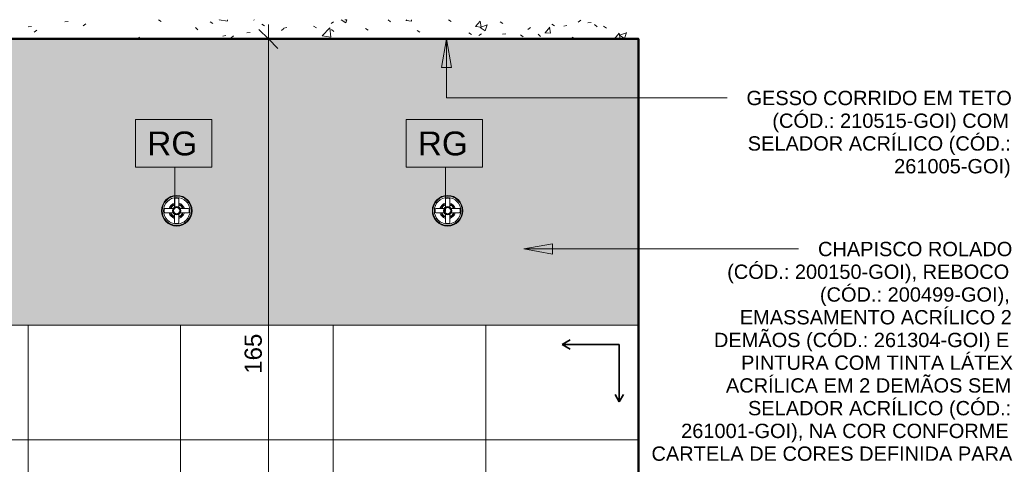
# Model space of a CAD drawing. Header units: metres. Extents: x 0.1 to 29.7, y -14.4 to 9.4.
# Tile 11 of 14: x 17.4 to 20, y 1.4 to 2.6. Entities that reach past the tile are written whole.
import ezdxf

# ---------------------------------------------------------------- set-up
doc = ezdxf.new("R2010")
doc.units = ezdxf.units.M
for name, color, linetype, lineweight in [('A-ANNO-DIMS', 7, 'Continuous', 9), ('A-ANNO-DIMS-25', 7, 'Continuous', 9), ('A-ANNO-KEYN', 7, 'Continuous', 9), ('A-CLNG', 7, 'Continuous', 5), ('A-FLOR', 7, 'Continuous', 5), ('A-FLOR-PATT', 7, 'Continuous', 5), ('A-WALL', 7, 'Continuous', 5), ('A-WALL-PATT', 7, 'Continuous', 5), ('G-ANNO-TEXT', 7, 'Continuous', 9), ('I-WALL', 7, 'Continuous', 5), ('P-SANR-FIXT', 7, 'Continuous', 5)]:
    doc.layers.add(name, color=color, linetype=linetype, lineweight=lineweight)
doc.layers.add('A-ANNO-NOTE', color=1, linetype='Continuous', lineweight=9, true_color=0xff0000)
doc.styles.add('Arial_3', font='arial.ttf', dxfattribs={"height": 0.0375})
doc.styles.add('Arial_5', font='arial.ttf', dxfattribs={"height": 0.0625})
doc.styles.add('Arial_6', font='arial.ttf', dxfattribs={"height": 0.045})
doc.dimstyles.new('Com_linha__ref__contínua__-_Cor_Vermelha_Arial_1_8mm', dxfattribs={"dimscale": 0.3048, "dimtxt": 0.045912, "dimasz": 0.164042, "dimexe": 0.123031, "dimexo": 0.123031, "dimgap": 0.012303, "dimtad": 1, "dimdec": 1, "dimlfac": 100, "dimrnd": 0.1, "dimdsep": 46, "dimtxsty": 'Arial_6', "dimblk1": 'OBLIQUE', "dimblk2": 'OBLIQUE', "dimsah": 1, "dimcen": 0.09, "dimdle": 0.123031, "dimazin": 0, "dimtfac": 1, "dimtdec": 4, "dimtix": 1, "dimtmove": 0, "dimatfit": 3, "dimfxl": 1, "dimtvp": 1, "dimtolj": 1, "dimtzin": 0, "dimarcsym": 2})

# ---------------------------------------------------------------- blocks, each defined once
blk = doc.blocks.new('REGISTRO DE GAVETA COM CANOPLA CROMADA - 4900_C37_GD_Cromado CR10_1 1_2_-2708613-5b')
at = {"layer": 'P-SANR-FIXT'}
for p, q in [((11.7895, 2.111), (11.7895, 2.0895)), ((11.7986, 2.113), (11.7915, 2.113)), ((11.8005, 2.0895), (11.8005, 2.111)), ((11.762, 2.0835), (11.762, 2.0765)), ((11.7855, 2.0855), (11.764, 2.0855)), ((11.764, 2.0745), (11.7855, 2.0745)), ((11.7895, 2.0705), (11.7895, 2.049)), ((11.8005, 2.049), (11.8005, 2.0705)), ((11.826, 2.0855), (11.8046, 2.0855)), ((11.8046, 2.0745), (11.826, 2.0745)), ((11.828, 2.0835), (11.828, 2.0765)), ((11.7986, 2.047), (11.7915, 2.047))]:
    blk.add_line(p, q, dxfattribs=at)
for radius in [0.0385, 0.0347, 0.011, 0.01, 0.00814]:
    blk.add_circle((11.795, 2.08), radius, dxfattribs=at)
for centre, radius, start, end in [((11.795, 2.08), 0.04, 90, 270), ((11.795, 2.08), 0.04, 270, 90), ((11.795, 2.08), 0.0207, 105.3702, 164.6298), ((11.795, 2.08), 0.0179, 107.9336, 162.0664), ((11.795, 2.08), 0.0163, 109.7679, 160.2321), ((11.7915, 2.111), 0.002, 91.175, 179.9345), ((11.7985, 2.111), 0.002, 359.9267, 88.825), ((11.795, 2.08), 0.0207, 15.3702, 74.6298), ((11.795, 2.08), 0.0179, 17.9336, 72.0664), ((11.795, 2.08), 0.0163, 19.7679, 70.2321), ((11.764, 2.0835), 0.002, 90.0733, 178.825), ((11.764, 2.0765), 0.002, 181.175, 270.0655), ((11.795, 2.08), 0.0207, 195.3702, 254.6298), ((11.795, 2.08), 0.0179, 197.9336, 252.0664), ((11.795, 2.08), 0.0163, 199.7679, 250.2321), ((11.795, 2.08), 0.0179, 287.9336, 342.0664), ((11.795, 2.08), 0.0163, 289.7679, 340.2321), ((11.795, 2.08), 0.0207, 285.3702, 344.6298), ((11.826, 2.0835), 0.002, 1.1941, 89.9345), ((11.826, 2.0765), 0.002, 270.0733, 358.8059), ((11.7915, 2.049), 0.002, 179.9267, 268.8059), ((11.7985, 2.049), 0.002, 271.1941, 359.9345)]:
    blk.add_arc(centre, radius, start, end, dxfattribs=at)
blk = doc.blocks.new('DIMBLOCK29-5b')
at = {"layer": 'A-ANNO-DIMS-25', "color": 242, "true_color": 0xbd2b2e, "transparency": 16777216}
for p, q in [((18.0929, 2.5675), (18.0929, 0.88)), ((18.0929, 2.53), (18.0679, 2.555)), ((18.0929, 2.53), (18.0907, 2.53)), ((18.0929, 2.53), (18.1179, 2.505)), ((18.0929, 2.53), (18.1304, 2.53)), ((18.0929, 0.88), (18.0679, 0.905)), ((18.0929, 0.88), (18.0554, 0.88)), ((18.0929, 0.88), (18.1179, 0.855)), ((18.0929, 0.88), (18.2253, 0.88))]:
    blk.add_line(p, q, dxfattribs=at)
at = {"layer": 'A-ANNO-DIMS-25', "color": 0, "transparency": 16777216, "insert": (18.0307, 1.6531), "char_height": 0.045, "width": 0.124597, "attachment_point": 1, "rotation": 90, "line_spacing_factor": 0.941778, "style": 'Arial_6'}
blk.add_mtext('165', dxfattribs=at)
blk = doc.blocks.new('_Oblique')
at = {"color": 0, "linetype": 'ByBlock', "lineweight": -2}
blk.add_line((-0.5, -0.5), (0.5, 0.5), dxfattribs=at)
blk = doc.blocks.new('Símbolo - Início Piso - Iniciar Piso-2718083-5b')
at = {"layer": 'A-ANNO-NOTE', "lineweight": 35}
for p, q in [((13.915, 1.73), (13.936, 1.7421)), ((13.915, 1.73), (13.936, 1.7179)), ((14.065, 1.73), (13.915, 1.73)), ((14.065, 1.58), (14.065, 1.73)), ((14.065, 1.58), (14.0544, 1.5985)), ((14.065, 1.58), (14.0757, 1.5985))]:
    blk.add_line(p, q, dxfattribs=at)
blk = doc.blocks.new('Identificador de nota-chave - Número da nota-chave - Enquadrada-2426861-5b')
at = {"layer": 'A-ANNO-KEYN'}
for p, q in [((13.3599, 1.2686), (13.3599, 1.3936)), ((13.3599, 1.3936), (13.5599, 1.3936)), ((13.5599, 1.3936), (13.5599, 1.2686)), ((13.3599, 1.2686), (13.5599, 1.2686))]:
    blk.add_line(p, q, dxfattribs=at)

msp = doc.modelspace()

# ---------------------------------------------------------------- hatches: boundary and pattern name
at = {"layer": 'A-FLOR-PATT', "true_color": 0x787878}
h = msp.add_hatch(dxfattribs=at)
h.set_pattern_fill('FP_11', color=8, style=0, pattern_type=2)
h.set_pattern_definition([(50, (4.94779, 0), (0.1821895, -0.015938), [0.01905, -0.20955]), (355, (4.9478, 0), (-0.0352423, 0.1910586), [0.01524, -0.16764]), (100.451, (4.96297, -0.00133), (0.146942, 0.1751196), [0.01619, -0.17809]), (46.184, (4.9478, 0.0508), (0.2710768, -0.0420454), [0.02857, -0.31432]), (96.636, (4.97038, 0.0473), (0.237407, 0.247433), [0.02429, -0.26714]), (351.184, (4.9478, 0.0508), (0.237406, 0.247428), [0.02286, -0.25146]), (21, (4.97319, 0.0381), (0.1516197, -0.1022669), [0.01905, -0.20955]), (326, (4.9732, 0.0381), (0.0618035, 0.1841894), [0.01524, -0.16764]), (71.451, (4.98582, 0.02958), (0.213418, 0.0819242), [0.01619, -0.17809]), (37.5, (4.94779, 0), (0.00308637, 0.08455105), [0.00838, -0.15723, 0.00838, -0.1618, -0.16827]), (37.5, (4.94779, 0), (0.00308637, 0.08455105), [-0.33579, 0.00838, -0.15989]), (7.5, (4.94779, 0), (0.06681573, 0.10017824), [0.00838, -0.08865, 0.00838, -0.15342, -0.06413]), (7.5, (4.94779, 0), (0.06681573, 0.10017824), [-0.25883, 0.00838, -0.05575]), (327.5, (4.89115, 0), (0.13558658, -0.0057276), [0.00838, -0.05512, 0.00838, -0.18974, -0.26289]), (327.5, (4.89115, 0), (0.13558658, -0.0057276), [-0.26162, 0.00838, -0.25451]), (317.5, (4.86575, 0), (0.1481253, 0.0254287), [0.00838, -0.07417, 0.00838, -0.12319, -0.18669]), (317.5, (4.86575, 0), (0.1481253, 0.0254287), [-0.21412, 0.00838, -0.17831])])
h.paths.add_polyline_path([(16.3428, 2.53), (19.0634, 2.5302), (19.0634, 2.5802), (16.3428, 2.5802)])
at = {"layer": 'A-WALL-PATT', "true_color": 0x808080}
h = msp.add_hatch(dxfattribs=at)
h.set_pattern_fill('FP_13', color=8, style=0, pattern_type=2)
h.set_pattern_definition([(0, (16.2628, -0.02), (0, 0.3), []), (90, (16.2628, -0.02), (-0.4, 2e-17), [])])
h.paths.add_polyline_path([(19.0628, -0.02), (19.0628, 0.86), (18.9628, 0.86), (18.9628, 0.56), (18.9378, 0.56), (18.9378, 0.86), (18.3878, 0.86), (18.3878, 0.56), (18.3628, 0.56), (18.3628, 0.86), (18.2628, 0.86), (18.2628, 0.98), (18.6567, 0.98), (18.6567, 1.0196), (18.6555, 1.0199), (18.655, 1.0209), (18.655, 1.033), (18.6561, 1.0336), (18.6566, 1.0345), (18.6567, 1.035), (18.6569, 1.0616), (18.6575, 1.0631), (18.6585, 1.0644), (18.6598, 1.0653), (18.6612, 1.066), (18.6628, 1.0662), (18.6644, 1.066), (18.6659, 1.0653), (18.6671, 1.0644), (18.6681, 1.0631), (18.6687, 1.0616), (18.6689, 1.06), (18.6692, 1.034), (18.6699, 1.0333), (18.6707, 1.033), (18.6707, 1.0209), (18.6699, 1.0198), (18.669, 1.0196), (18.669, 0.98), (19.0628, 0.98), (19.0628, 1.78), (16.3428, 1.78), (16.3428, 0.58), (16.3478, 0.58), (16.3478, -0.02), (16.7816, -0.02), (16.7816, -0.017), (16.7823, -0.0156), (16.7836, -0.015), (16.9021, -0.015), (16.9035, -0.0156), (16.9041, -0.017), (16.9041, -0.02), (17.5676, -0.02), (17.5866, 0.146), (17.5858, 0.1607), (17.5821, 0.1749), (17.5754, 0.1879), (17.5661, 0.1993), (17.5437, 0.2228), (17.5221, 0.2494), (17.5047, 0.2741), (17.4873, 0.3031), (17.486, 0.3036), (17.4793, 0.3048), (17.4783, 0.3056), (17.4775, 0.3074), (17.4751, 0.3528), (17.4755, 0.3548), (17.4766, 0.3566), (17.4786, 0.3585), (17.4806, 0.3597), (17.4818, 0.36), (17.5221, 0.36), (17.5158, 0.3608), (17.4778, 0.3608), (17.4774, 0.3613), (17.478, 0.3711), (17.4786, 0.3744), (17.4799, 0.3775), (17.4819, 0.3803), (17.4845, 0.3825), (17.4875, 0.3841), (17.4867, 0.3843), (17.487, 0.3909), (17.4877, 0.3925), (17.4887, 0.3939), (17.4905, 0.3953), (17.4916, 0.3959), (17.4933, 0.3964), (17.5044, 0.3978), (17.4895, 0.5272), (17.4758, 0.6818), (17.4763, 0.6838), (17.4774, 0.6847), (17.4778, 0.685), (17.4681, 0.6852), (17.4671, 0.6857), (17.4663, 0.6869), (17.4661, 0.6883), (17.4673, 0.7), (17.4681, 0.7034), (17.4696, 0.7066), (17.4718, 0.7093), (17.4758, 0.7119), (17.4788, 0.713), (17.4813, 0.7134), (17.562, 0.718), (17.6428, 0.7199), (17.6428, 0.723), (17.6828, 0.723), (17.6828, 0.7199), (17.7645, 0.7179), (17.8464, 0.7132), (17.8494, 0.7125), (17.8523, 0.7111), (17.8549, 0.7089), (17.857, 0.7063), (17.8584, 0.7033), (17.8592, 0.7), (17.8604, 0.6883), (17.8599, 0.6863), (17.8588, 0.6853), (17.857, 0.685), (17.8471, 0.6849), (17.8488, 0.6838), (17.8493, 0.6825), (17.8494, 0.6818), (17.8361, 0.5272), (17.8212, 0.3978), (17.8342, 0.3959), (17.8357, 0.3951), (17.837, 0.3939), (17.8382, 0.3922), (17.8387, 0.3909), (17.839, 0.3892), (17.839, 0.3843), (17.8382, 0.3841), (17.8412, 0.3825), (17.8438, 0.3803), (17.8458, 0.3775), (17.8471, 0.3744), (17.8478, 0.3695), (17.8483, 0.3613), (17.8477, 0.3608), (17.8079, 0.3608), (17.807, 0.3604), (17.8034, 0.36), (17.8449, 0.3597), (17.8469, 0.3585), (17.8495, 0.3558), (17.85, 0.3548), (17.8503, 0.3528), (17.848, 0.3074), (17.8467, 0.3052), (17.8455, 0.3046), (17.8382, 0.3031), (17.8373, 0.302), (17.8207, 0.2741), (17.8014, 0.2467), (17.806, 0.2341), (17.811, 0.2234), (17.8162, 0.2143), (17.8215, 0.2066), (17.8284, 0.1985), (17.8325, 0.1942), (17.8518, 0.1756), (17.8549, 0.1715), (17.8578, 0.1659), (17.8593, 0.1616), (17.8619, 0.1596), (17.864, 0.1569), (17.8653, 0.1538), (17.8657, 0.1505), (17.8653, 0.1471), (17.8635, 0.1434), (17.8612, 0.1408), (17.8593, 0.1393), (17.8562, 0.138), (17.8518, 0.1377), (17.8495, 0.138), (17.8458, 0.1398), (17.8432, 0.1421), (17.8417, 0.144), (17.8404, 0.1471), (17.84, 0.1505), (17.8404, 0.1538), (17.8423, 0.1577), (17.8436, 0.1595), (17.8417, 0.165), (17.8395, 0.1691), (17.8363, 0.1733), (17.8313, 0.1784), (17.8193, 0.1893), (17.8146, 0.1942), (17.8098, 0.1999), (17.8034, 0.2095), (17.8004, 0.2147), (17.7959, 0.2241), (17.7917, 0.2349), (17.7818, 0.2228), (17.7578, 0.1974), (17.7501, 0.1879), (17.7434, 0.1749), (17.7396, 0.1607), (17.7389, 0.146), (17.7578, -0.02), (17.9116, -0.02), (17.9116, -0.017), (17.9123, -0.0156), (17.9136, -0.015), (18.0321, -0.015), (18.0335, -0.0156), (18.0341, -0.017), (18.0341, -0.02), (18.7233, -0.02)])
h.paths.add_polyline_path([(19.0628, -0.07), (19.0634, -0.07), (19.0634, -0.02), (19.0628, -0.02), (19.0628, -0.04)])
h.paths.add_polyline_path([(17.9544, 0.2376), (17.9511, 0.238), (17.9474, 0.2398), (17.9448, 0.2421), (17.9433, 0.244), (17.942, 0.2471), (17.9415, 0.2504), (17.942, 0.2538), (17.9438, 0.2575), (17.9453, 0.2595), (17.948, 0.2616), (17.9511, 0.2629), (17.9544, 0.2633), (17.9578, 0.2629), (17.9615, 0.2611), (17.9635, 0.2595), (17.9656, 0.2569), (17.9669, 0.2538), (17.9673, 0.2504), (17.9669, 0.2471), (17.9651, 0.2434), (17.9628, 0.2408), (17.9609, 0.2393), (17.9578, 0.238)])
h.paths.add_polyline_path([(18.6628, 0.4708), (18.6553, 0.4718), (18.6482, 0.4747), (18.6422, 0.4794), (18.6375, 0.4854), (18.6346, 0.4924), (18.6336, 0.5), (18.6346, 0.5076), (18.6375, 0.5146), (18.6422, 0.5206), (18.6452, 0.5229), (18.6431, 0.525), (18.6481, 0.53), (18.6431, 0.535), (18.6481, 0.54), (18.6431, 0.545), (18.6481, 0.55), (18.6431, 0.555), (18.6481, 0.56), (18.6431, 0.565), (18.6481, 0.57), (18.6431, 0.575), (18.6481, 0.58), (18.6431, 0.585), (18.6481, 0.59), (18.6431, 0.595), (18.6481, 0.6), (18.6431, 0.605), (18.6481, 0.61), (18.6431, 0.615), (18.6481, 0.62), (18.6431, 0.625), (18.6481, 0.63), (18.6431, 0.635), (18.6481, 0.64), (18.6431, 0.645), (18.6481, 0.65), (18.6431, 0.655), (18.6481, 0.66), (18.6431, 0.665), (18.6481, 0.67), (18.6431, 0.675), (18.6481, 0.68), (18.6431, 0.685), (18.6481, 0.69), (18.6481, 0.71), (18.6369, 0.71), (18.6337, 0.702), (18.6273, 0.6892), (18.6206, 0.6782), (18.6137, 0.6689), (18.6068, 0.6608), (18.5908, 0.6443), (18.5875, 0.6409), (18.5816, 0.6339), (18.5774, 0.6276), (18.5739, 0.6198), (18.5716, 0.6107), (18.5717, 0.609), (18.5721, 0.6118), (18.5748, 0.609), (18.5767, 0.6056), (18.5777, 0.6009), (18.5774, 0.597), (18.5767, 0.5943), (18.5747, 0.5908), (18.5721, 0.5881), (18.5685, 0.5861), (18.5644, 0.5851), (18.5608, 0.5852), (18.5573, 0.5861), (18.5533, 0.5886), (18.5512, 0.5905), (18.5491, 0.5938), (18.548, 0.5975), (18.5481, 0.6022), (18.5488, 0.6052), (18.5506, 0.6086), (18.5533, 0.6115), (18.5563, 0.6136), (18.5579, 0.6198), (18.5614, 0.6276), (18.566, 0.6345), (18.5715, 0.6409), (18.5935, 0.664), (18.6, 0.6721), (18.6046, 0.6782), (18.6113, 0.6892), (18.6177, 0.702), (18.6237, 0.717), (18.6265, 0.7261), (18.6044, 0.729), (18.583, 0.7344), (18.5623, 0.7424), (18.5426, 0.7527), (18.5243, 0.7654), (18.5077, 0.7801), (18.4929, 0.7966), (18.4801, 0.8148), (18.4697, 0.8343), (18.4615, 0.8551), (18.8642, 0.8551), (18.856, 0.8343), (18.8456, 0.8148), (18.8328, 0.7966), (18.818, 0.7801), (18.8013, 0.7654), (18.783, 0.7527), (18.7634, 0.7424), (18.741, 0.734), (18.7212, 0.729), (18.6978, 0.7256), (18.6968, 0.7249), (18.6959, 0.7239), (18.6953, 0.7228), (18.695, 0.7215), (18.694, 0.7118), (18.6925, 0.7101), (18.692, 0.71), (18.6775, 0.71), (18.6775, 0.69), (18.6825, 0.685), (18.6775, 0.68), (18.6825, 0.675), (18.6775, 0.67), (18.6825, 0.665), (18.6775, 0.66), (18.6825, 0.655), (18.6775, 0.65), (18.6825, 0.645), (18.6775, 0.64), (18.6825, 0.635), (18.6775, 0.63), (18.6825, 0.625), (18.6775, 0.62), (18.6825, 0.615), (18.6775, 0.61), (18.6825, 0.605), (18.6775, 0.6), (18.6825, 0.595), (18.6775, 0.59), (18.6825, 0.585), (18.6775, 0.58), (18.6825, 0.575), (18.6775, 0.57), (18.6825, 0.565), (18.6775, 0.56), (18.6825, 0.555), (18.6775, 0.55), (18.6825, 0.545), (18.6775, 0.54), (18.6825, 0.535), (18.6775, 0.53), (18.6825, 0.525), (18.6805, 0.5229), (18.6835, 0.5206), (18.6881, 0.5146), (18.691, 0.5076), (18.692, 0.5), (18.691, 0.4924), (18.6881, 0.4854), (18.6835, 0.4794), (18.6774, 0.4747), (18.6704, 0.4718)])
h.paths.add_polyline_path([(16.8325, 1.0414), (16.8325, 1.0414), (16.8268, 1.0414)])
h.paths.add_polyline_path([(16.8428, 1.04), (16.8325, 1.0414), (16.8228, 1.0454), (16.8145, 1.0517), (16.8082, 1.06), (16.8042, 1.0696), (16.8028, 1.08), (16.8042, 1.0904), (16.8082, 1.1), (16.8145, 1.1083), (16.8228, 1.1146), (16.8325, 1.1186), (16.8428, 1.12), (16.8532, 1.1186), (16.8628, 1.1146), (16.8711, 1.1083), (16.8775, 1.1), (16.8815, 1.0904), (16.8828, 1.08), (16.8815, 1.0696), (16.8775, 1.06), (16.8711, 1.0517), (16.8628, 1.0454), (16.8532, 1.0414)])
at = {"layer": 'G-ANNO-TEXT'}
for points in [[(18.56, 2.5302), (18.5468, 2.4552), (18.5733, 2.4552)], [(18.763, 1.9798), (18.838, 1.9665), (18.838, 1.993)]]:
    msp.add_hatch(color=256, dxfattribs=at).paths.add_polyline_path(points)
at = {"layer": 'I-WALL', "true_color": 0xf4eccd}
h = msp.add_hatch(color=254, dxfattribs=at)
h.paths.add_polyline_path([(16.3428, 1.78), (19.0628, 1.78), (19.0628, 2.53), (16.3428, 2.53), (16.3428, 1.9176)])
h.paths.add_polyline_path([(18.5628, 2.04), (18.5525, 2.0414), (18.5428, 2.0454), (18.5346, 2.0517), (18.5282, 2.06), (18.5242, 2.0696), (18.5228, 2.08), (18.5242, 2.0904), (18.5282, 2.1), (18.5346, 2.1083), (18.5428, 2.1146), (18.5525, 2.1186), (18.5628, 2.12), (18.5732, 2.1186), (18.5828, 2.1146), (18.5911, 2.1083), (18.5975, 2.1), (18.6015, 2.0904), (18.6028, 2.08), (18.6015, 2.0696), (18.5975, 2.06), (18.5911, 2.0517), (18.5828, 2.0454), (18.5732, 2.0414)])
h.paths.add_polyline_path([(17.8528, 2.04), (17.8425, 2.0414), (17.8328, 2.0454), (17.8246, 2.0517), (17.8182, 2.06), (17.8142, 2.0696), (17.8128, 2.08), (17.8142, 2.0904), (17.8182, 2.1), (17.8246, 2.1083), (17.8328, 2.1146), (17.8425, 2.1186), (17.8528, 2.12), (17.8632, 2.1186), (17.8728, 2.1146), (17.8811, 2.1083), (17.8875, 2.1), (17.8915, 2.0904), (17.8928, 2.08), (17.8915, 2.0696), (17.8875, 2.06), (17.8811, 2.0517), (17.8728, 2.0454), (17.8632, 2.0414)])
h.paths.add_polyline_path([(16.7428, 2.04), (16.7325, 2.0414), (16.7228, 2.0454), (16.7145, 2.0517), (16.7082, 2.06), (16.7042, 2.0696), (16.7028, 2.08), (16.7042, 2.0904), (16.7082, 2.1), (16.7145, 2.1083), (16.7228, 2.1146), (16.7325, 2.1186), (16.7428, 2.12), (16.7532, 2.1186), (16.7628, 2.1146), (16.7711, 2.1083), (16.7775, 2.1), (16.7815, 2.0904), (16.7828, 2.08), (16.7815, 2.0696), (16.7775, 2.06), (16.7711, 2.0517), (16.7628, 2.0454), (16.7532, 2.0414)])
h.paths.add_polyline_path([(16.8428, 2.0472), (16.8243, 2.0476), (16.8232, 2.048), (16.8209, 2.0481), (16.8155, 2.0483), (16.8114, 2.0491), (16.8017, 2.052), (16.7923, 2.052), (16.7914, 2.054), (16.7849, 2.054), (16.7832, 2.067), (16.7861, 2.067), (16.7861, 2.0684), (16.7837, 2.0684), (16.782, 2.092), (16.8236, 2.0953), (16.8291, 2.1004), (16.8359, 2.1036), (16.8428, 2.1047), (16.8505, 2.1035), (16.8579, 2.0995), (16.8627, 2.095), (16.8741, 2.0943), (16.9036, 2.0919), (16.902, 2.0684), (16.8996, 2.0684), (16.8996, 2.067), (16.9025, 2.067), (16.9005, 2.054), (16.8942, 2.054), (16.8934, 2.052), (16.884, 2.052), (16.8718, 2.0485), (16.8669, 2.0481), (16.8628, 2.0479), (16.8585, 2.0474), (16.8461, 2.0472)])
h.paths.add_polyline_path([(16.8428, 2.0471), (16.8428, 2.0472), (16.8461, 2.0472)])
h.paths.add_polyline_path([(16.8428, 2.0463), (16.8324, 2.0471), (16.8528, 2.0469), (16.8485, 2.0466)])
h.paths.add_polyline_path([(16.8571, 2.048), (16.8548, 2.0481), (16.8567, 2.048)])
h.paths.add_polyline_path([(16.8572, 2.0986), (16.8521, 2.1014), (16.8549, 2.1), (16.8569, 2.0988)])
msp.add_hatch(color=254, dxfattribs=at).paths.add_polyline_path([(19.0634, 1.78), (19.0634, 2.53), (19.0628, 2.53), (19.0628, 1.78)])
at = {"layer": 'I-WALL', "true_color": 0xf4f4f4}
msp.add_hatch(color=7, dxfattribs=at).paths.add_polyline_path([(19.0634, -0.02), (19.0634, 1.78), (19.0628, 1.78), (19.0628, -0.02)])

# ---------------------------------------------------------------- linework, layer by layer
at = {"layer": 'A-ANNO-KEYN'}
for p, q in [((17.848, 2.0921), (17.848, 2.1937)), ((18.5574, 2.078), (18.5574, 2.1937))]:
    msp.add_line(p, q, dxfattribs=at)
at = {"layer": 'A-CLNG'}
for p, q in [((19.0628, 2.532), (16.3428, 2.532)), ((19.0628, 2.531), (16.3428, 2.531)), ((19.0628, 2.53), (19.0628, 2.532))]:
    msp.add_line(p, q, dxfattribs=at)
at = {"layer": 'A-FLOR', "lineweight": 50}
msp.add_line((16.3428, 2.53), (19.0628, 2.53), dxfattribs=at)
at = {"layer": 'A-WALL'}
msp.add_line((19.0634, 2.53), (19.0628, 2.53), dxfattribs=at)
at = {"layer": 'G-ANNO-TEXT'}
for p, q in [((18.56, 2.5302), (18.5468, 2.4552)), ((18.5733, 2.4552), (18.56, 2.5302)), ((18.56, 2.5302), (18.56, 2.3753)), ((18.5468, 2.4552), (18.5733, 2.4552)), ((18.56, 2.3753), (19.2293, 2.3753)), ((19.2293, 2.3753), (19.2954, 2.3753)), ((18.838, 1.993), (18.763, 1.9798)), ((18.838, 1.9665), (18.838, 1.993)), ((18.763, 1.9798), (18.838, 1.9665)), ((18.763, 1.9798), (19.0464, 1.9798)), ((19.0464, 1.9798), (19.4829, 1.9798))]:
    msp.add_line(p, q, dxfattribs=at)
at = {"layer": 'I-WALL', "lineweight": 50}
for p, q in [((19.0628, 2.53), (19.0628, -0.02)), ((19.0628, 1.78), (19.0634, 1.78))]:
    msp.add_line(p, q, dxfattribs=at)
at = {"layer": 'I-WALL'}
msp.add_line((16.3428, 1.78), (19.0628, 1.78), dxfattribs=at)

# ---------------------------------------------------------------- block references
at = {"layer": 'A-ANNO-KEYN'}
for p in [(4.385, 0.9251), (5.0943, 0.9251)]:
    msp.add_blockref('Identificador de nota-chave - Número da nota-chave - Enquadrada-2426861-5b', p, dxfattribs=at)
at = {"layer": 'A-ANNO-NOTE'}
msp.add_blockref('Símbolo - Início Piso - Iniciar Piso-2718083-5b', (4.9478, 0), dxfattribs=at)
at = {"layer": 'P-SANR-FIXT'}
for p in [(6.0578, 0), (6.7678, 0)]:
    msp.add_blockref('REGISTRO DE GAVETA COM CANOPLA CROMADA - 4900_C37_GD_Cromado CR10_1 1_2_-2708613-5b', p, dxfattribs=at)

# ---------------------------------------------------------------- texts
at = {"layer": 'A-ANNO-KEYN', "char_height": 0.0625, "width": 0.158333, "attachment_point": 1, "style": 'Arial_5'}
for insert in [(17.7756, 2.2874), (18.4849, 2.2874)]:
    msp.add_mtext('RG', dxfattribs=dict(at, insert=insert))
at = {"layer": 'G-ANNO-TEXT', "char_height": 0.0375, "attachment_point": 1, "style": 'Arial_3'}
for s, insert, width in [('GESSO CORRIDO EM TETO ', (19.3462, 2.394), 0.847785), ('(CÓD.: 210515-GOI) COM ', (19.414, 2.3345), 0.765612), ('SELADOR ACRÍLICO (CÓD.: ', (19.3495, 2.275), 0.843776), ('261005-GOI)', (19.7332, 2.2154), 0.378797), ('CHAPISCO ROLADO', (19.5337, 1.9985), 0.621308), ('(CÓD.: 200150-GOI), REBOCO', (19.2956, 1.939), 0.909915), ('(CÓD.: 200499-GOI),', (19.5387, 1.8794), 0.615295), ('EMASSAMENTO ACRÍLICO 2', (19.3287, 1.8199), 0.869831), ('DEMÃOS (CÓD.: 261304-GOI) E', (19.2609, 1.7604), 0.952004), ('PINTURA COM TINTA LÁTEX', (19.332, 1.7009), 0.865822), ('ACRÍLICA EM 2 DEMÃOS SEM', (19.2923, 1.6413), 0.913924), ('SELADOR ACRÍLICO (CÓD.:', (19.3502, 1.5818), 0.843776), ('261001-GOI), NA COR CONFORME ', (19.1749, 1.5223), 1.056223), ('CARTELA DE CORES DEFINIDA PARA ', (19.0972, 1.4627), 1.150422)]:
    msp.add_mtext(s, dxfattribs=dict(at, insert=insert, width=width))

# ---------------------------------------------------------------- dimensions: what is measured, and where the dimension line sits
at = {"layer": 'A-ANNO-DIMS', "color": 242, "true_color": 0xbd2b2e}
dim = msp.add_linear_dim(base=(18.0929, 0.88), p1=(18.1282, 2.53), p2=(18.2628, 0.88), angle=90, dimstyle='Com_linha__ref__contínua__-_Cor_Vermelha_Arial_1_8mm', override={"dimpost": '<>', "dimfxl": 1.655481}, dxfattribs=at)
dim.commit()
dim.dimension.update_dxf_attribs({"geometry": 'DIMBLOCK29-5b', "text_midpoint": (18.0661, 1.705)})

doc.saveas('drawing.dxf')
